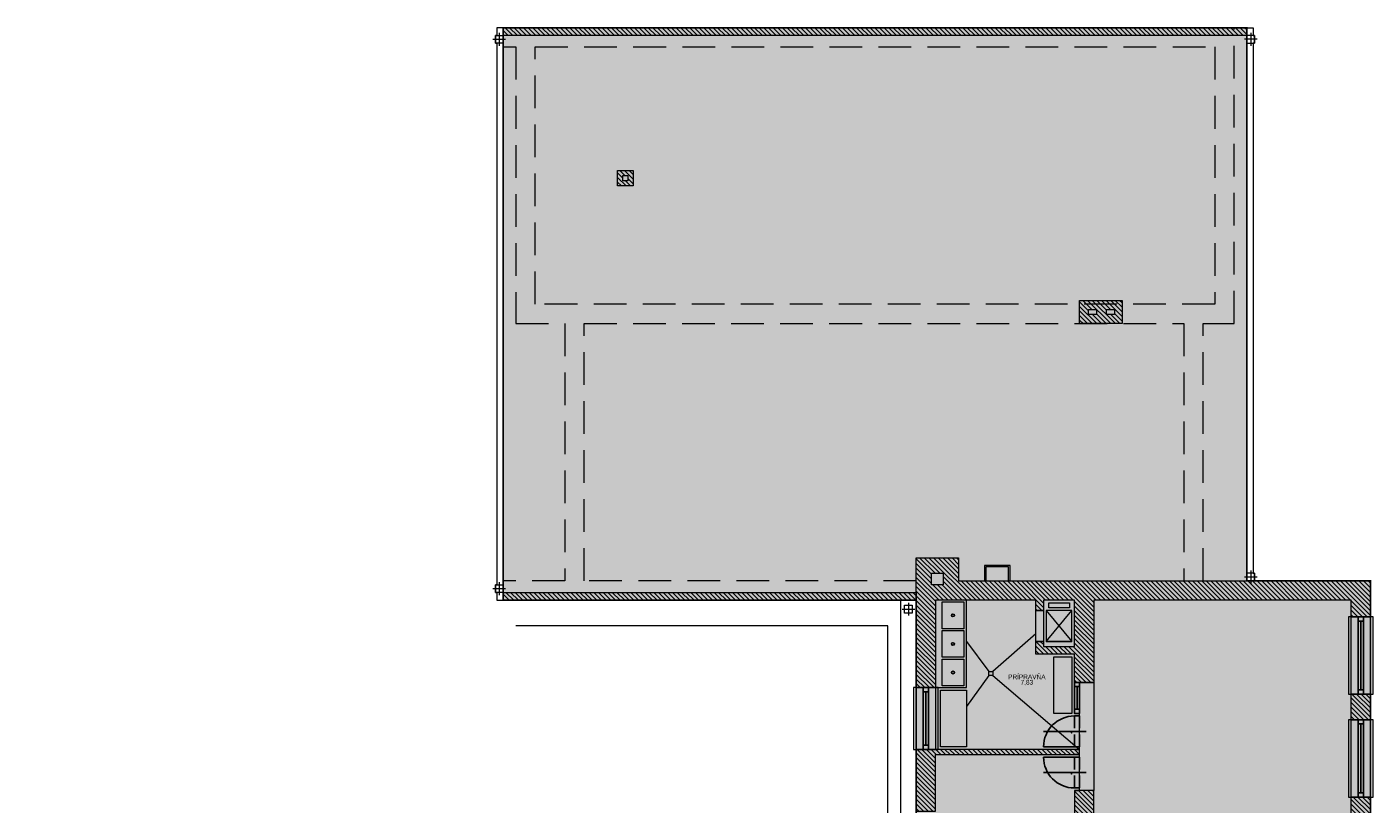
# Model space of a CAD drawing. Header units: millimetres. Extents: x 371321 to 690386, y -299082 to -101508.
# Tile 9 of 38: x 439941 to 466091, y -253849 to -238746. Entities that reach past the tile are written whole.
import ezdxf
from ezdxf.enums import TextEntityAlignment as Align

# ---------------------------------------------------------------- set-up
doc = ezdxf.new("R2010")
doc.units = ezdxf.units.MM
doc.header["$LTSCALE"] = 10
doc.header["$MEASUREMENT"] = 0
doc.linetypes.add('ACAD_ISO10W100', pattern=[18, 12, -3, 0, -3])
doc.linetypes.add('DASHED', pattern=[19.05, 12.7, -6.35])
doc.styles.add('ARIAL', font='arial.ttf')
doc.styles.add('ISOCP', font='isocp.shx', dxfattribs={"width": 0.9})
pattern_1 = [(315, (230855.536, 550397.03), (44.9012806, 44.9012806), [])]

# ---------------------------------------------------------------- blocks, each defined once
blk = doc.blocks.new('*U19')
for points in [[(-1420, 0), (-1500, 0), (-1500, 100), (-1420, 100)], [(0, 0), (-80, 0), (-80, 100), (0, 100)]]:
    blk.add_lwpolyline(points, close=True)
for points in [[(-1420, 100), (-80, 100)], [(-1420, 50), (-80, 50)], [(-1420, 0), (-80, 0)]]:
    blk.add_lwpolyline(points)
blk = doc.blocks.new('*U14')
for points in [[(-1120, 0), (-1200, 0), (-1200, 100), (-1120, 100)], [(0, 0), (-80, 0), (-80, 100), (0, 100)]]:
    blk.add_lwpolyline(points, close=True)
for points in [[(-1120, 100), (-80, 100)], [(-1120, 50), (-80, 50)], [(-1120, 0), (-80, 0)]]:
    blk.add_lwpolyline(points)
blk = doc.blocks.new('*U8')
for p, q in [((0, 600), (0, 0)), ((300, -224), (300, 600)), ((-50, 0), (-50, -100)), ((0, 0), (0, -100)), ((600, 0), (600, -100)), ((650, 0), (650, -100))]:
    blk.add_line(p, q)
at = {"linetype": 'ACAD_ISO10W100', "ltscale": 2}
for p, q in [((0, 0), (600, 0)), ((0, -100), (600, -100))]:
    blk.add_line(p, q, dxfattribs=at)
blk.add_lwpolyline([(300, 55), (330, 55), (330, 55), (300, 55)], close=True)
blk.add_arc((0, 0), 600, 0, 90)
blk = doc.blocks.new('*U9')
for p, q in [((-300, -224), (-300, 600)), ((0, 600), (0, 0)), ((0, 0), (0, -100)), ((50, 0), (50, -100)), ((-650, 0), (-650, -100)), ((-600, 0), (-600, -100))]:
    blk.add_line(p, q)
at = {"linetype": 'ACAD_ISO10W100', "ltscale": 2}
for p, q in [((0, 0), (-600, 0)), ((0, -100), (-600, -100))]:
    blk.add_line(p, q, dxfattribs=at)
blk.add_lwpolyline([(-300, 55), (-270, 55), (-270, 55), (-300, 55)], close=True)
blk.add_arc((0, 0), 600, 90, 180)
blk = doc.blocks.new('*U34')
for points in [[(-520, 0), (-600, 0), (-600, 100), (-520, 100)], [(0, 0), (-80, 0), (-80, 100), (0, 100)]]:
    blk.add_lwpolyline(points, close=True)
for points in [[(-520, 100), (-80, 100)], [(-520, 50), (-80, 50)], [(-520, 0), (-80, 0)]]:
    blk.add_lwpolyline(points)
blk = doc.blocks.new('Popis miestnosti')
at = {"ltscale": 30, "style": 'ARIAL'}
blk.add_attdef('CISLO', text='', height=180, dxfattribs=at).set_placement((0, -120), align=Align.MIDDLE)
at = {"ltscale": 30, "style": 'ISOCP', "width": 0.9}
for tag, p in [('MIESTNOST', (0, -308)), ('PLOCHA', (0, -433))]:
    blk.add_attdef(tag, text='', height=90, dxfattribs=at).set_placement(p, align=Align.MIDDLE)
blk = doc.blocks.new('zw$2A7A')
at = {"lineweight": 0}
h = blk.add_hatch(dxfattribs=at)
h.set_pattern_fill('DOTS', color=252, scale=120, angle=321)
h.set_pattern_definition([(321, (-348825.39, 184376.88), (193.90869, 88.10354), [0, -190.5])])
h.paths.add_polyline_path([(25590, 32775), (25590, 38525), (22365, 38525), (19465, 38525), (15790, 38525), (11390, 38525), (11140, 38525), (11140, 38150), (11140, 32775), (11140, 27775), (11140, 27400), (19165, 27400), (19165, 1350), (22615, 1350), (22615, 4425), (27990, 4425), (27990, 27775), (25590, 27775)])
h = blk.add_hatch(dxfattribs=at)
h.set_pattern_fill('ANSI31', color=252, scale=20, angle=270)
h.set_pattern_definition(pattern_1)
h.paths.add_polyline_path([(23165, 32775), (23165, 33225), (22340, 33225), (22340, 32775)])
h.paths.add_polyline_path([(23015, 32950), (22865, 32950), (22865, 33050), (23015, 33050)], flags=16)
h.paths.add_polyline_path([(22665, 32950), (22515, 32950), (22515, 33050), (22665, 33050)], flags=16)
h.paths.add_polyline_path([(25590, 38375), (25590, 38525), (11140, 38525), (11140, 38375)])
h.paths.add_polyline_path([(19165, 27400), (19165, 27550), (11140, 27550), (11140, 27400)])
h = blk.add_hatch(dxfattribs=at)
h.set_pattern_fill('ANSI31', color=252, scale=20, angle=270, style=0)
h.set_pattern_definition([(315, (233162.18, 536140.59), (44.9012806, 44.9012806), [])])
h.paths.add_polyline_path([(13665, 35450), (13665, 35750), (13365, 35750), (13365, 35450)])
h.paths.add_polyline_path([(13565, 35550), (13465, 35550), (13465, 35650), (13565, 35650)], flags=16)
h = blk.add_hatch(dxfattribs=at)
h.set_pattern_fill('ANSI31', color=252, scale=20, angle=270)
h.set_pattern_definition(pattern_1)
h.paths.add_polyline_path([(27615, 27400), (27615, 27075), (27990, 27075), (27990, 27775), (19990, 27775), (19990, 28225), (19165, 28225), (19165, 25700), (19540, 25700), (19540, 27400), (21490, 27400), (21490, 27200), (21640, 27200), (21640, 27400), (22240, 27400), (22240, 26500), (21640, 26500), (21640, 26600), (21490, 26600), (21490, 26350), (22240, 26350), (22240, 25800), (22340, 25800), (22615, 25800), (22615, 27400)])
h.paths.add_polyline_path([(19690, 27700), (19465, 27700), (19465, 27925), (19690, 27925)], flags=16)
h.paths.add_polyline_path([(27990, 25075), (27990, 25575), (27615, 25575), (27615, 25075)])
h.paths.add_polyline_path([(27990, 23075), (27990, 23575), (27615, 23575), (27615, 23075)])
h.paths.add_polyline_path([(27990, 21075), (27990, 21575), (27615, 21575), (27615, 21075)])
h.paths.add_polyline_path([(27990, 19075), (27990, 19575), (27615, 19575), (27615, 19405), (26615, 19405), (26615, 19305), (27615, 19305), (27615, 19075)])
h.paths.add_polyline_path([(27990, 17075), (27990, 17575), (27615, 17575), (27615, 17075)])
h.paths.add_polyline_path([(27990, 15075), (27990, 15575), (27615, 15575), (27615, 15075)])
h.paths.add_polyline_path([(27990, 13075), (27990, 13575), (27615, 13575), (27615, 13075)])
h.paths.add_polyline_path([(27990, 11075), (27990, 11575), (27615, 11575), (27615, 11075)])
h.paths.add_polyline_path([(27990, 9100), (27990, 9575), (27615, 9575), (27615, 9400), (27515, 9400), (27515, 9300), (27615, 9300), (27615, 9100)])
h.paths.add_polyline_path([(27990, 7025), (27990, 7600), (27565, 7600), (24515, 7600), (24515, 7650), (24415, 7650), (24415, 7600), (23215, 7600), (23215, 7650), (23115, 7650), (23115, 7600), (23115, 7300), (27615, 7300), (27615, 7025)])
h.paths.add_polyline_path([(27990, 4425), (27990, 4925), (27615, 4925), (27615, 4800), (23215, 4800), (23215, 4575), (22615, 4575), (22615, 4800), (22040, 4800), (22040, 4425), (22240, 4425), (22240, 4125), (22615, 4125), (22615, 4425)])
h.paths.add_polyline_path([(22615, 1350), (22615, 1725), (22615, 3075), (22240, 3075), (22240, 1725), (19540, 1725), (19540, 3925), (19390, 3925), (19390, 4425), (19890, 4425), (20440, 4425), (21140, 4425), (21140, 4525), (21140, 4800), (20840, 4800), (20840, 6600), (20740, 6600), (20740, 4800), (20440, 4800), (20440, 4525), (19540, 4525), (19540, 5600), (20140, 5600), (20140, 5700), (19540, 5700), (19540, 6505), (19165, 6505), (19165, 5700), (19165, 1350)])
h.paths.add_polyline_path([(19540, 7705), (19790, 7705), (19790, 7805), (19540, 7805), (19540, 8905), (19165, 8905), (19165, 7705)])
h.paths.add_polyline_path([(19590, 8805), (19590, 8805), (19990, 8805), (20740, 8805), (20740, 7805), (20490, 7805), (20490, 7705), (20740, 7705), (20740, 7300), (20840, 7300), (20840, 8805), (20940, 8805), (20940, 8905), (19540, 8905), (19540, 8805)])
h.paths.add_polyline_path([(19540, 10105), (19540, 11305), (19165, 11305), (19165, 10105)])
h.paths.add_polyline_path([(19540, 12505), (19540, 13005), (19165, 13005), (19165, 12505)])
h.paths.add_polyline_path([(19590, 15905), (20990, 15905), (20990, 16005), (19540, 16005), (19540, 16405), (19165, 16405), (19165, 15905)])
h.paths.add_polyline_path([(19540, 17605), (20940, 17605), (20940, 17705), (19590, 17705), (19590, 18105), (19165, 18105), (19165, 17605)])
h.paths.add_polyline_path([(19540, 19305), (20490, 19305), (20490, 19405), (20240, 19405), (20240, 20100), (20140, 20100), (20140, 19408), (19540, 19408), (19540, 20470), (19165, 20470), (19165, 19305)])
h.paths.add_polyline_path([(19540, 21670), (19540, 22000), (20140, 22000), (20140, 21200), (20240, 21200), (20240, 22000), (20840, 22000), (20840, 21200), (20940, 21200), (20940, 22000), (21540, 22000), (21540, 21200), (21640, 21200), (21640, 22000), (22240, 22000), (22240, 19405), (21640, 19405), (21640, 20100), (21540, 20100), (21540, 19405), (21390, 19405), (21390, 19305), (22240, 19305), (22240, 18050), (22340, 18050), (22340, 19305), (23615, 19305), (23615, 19405), (22615, 19405), (22615, 20400), (22340, 20400), (22340, 22500), (22615, 22500), (22615, 23700), (22240, 23700), (22240, 22100), (19165, 22100), (19165, 21670)])
h.paths.add_polyline_path([(19540, 23300), (19540, 24400), (22340, 24400), (22340, 24500), (22240, 24500), (19165, 24500), (19165, 23300)])
h.paths.add_polyline_path([(22615, 15900), (22615, 17100), (22340, 17100), (22340, 17150), (22240, 17150), (22240, 16005), (21890, 16005), (21890, 15905), (22240, 15905), (22240, 14850), (22340, 14850), (22340, 15900)])
h.paths.add_polyline_path([(22615, 12600), (22615, 13800), (22340, 13800), (22340, 13850), (22240, 13850), (22240, 8905), (21940, 8905), (21940, 8805), (23115, 8805), (23115, 8550), (23215, 8550), (23215, 9300), (23265, 9300), (23265, 9400), (22615, 9400), (22615, 10500), (22340, 10500), (22340, 12600)])
h.paths.add_polyline_path([(24415, 9300), (24415, 8550), (24515, 8550), (24515, 9400), (24165, 9400), (24165, 9300)])
at = {"color": 252, "lineweight": 0}
for p, q in [((25590, 38525), (25590, 28000)), ((10940, 38300), (11190, 38300)), ((11065, 38425), (11065, 38175)), ((11140, 38375), (11140, 27550)), ((25790, 38300), (25540, 38300)), ((25665, 38425), (25665, 38175)), ((11065, 27750), (11065, 27500)), ((25790, 27850), (25540, 27850)), ((25665, 27975), (25665, 27725)), ((10940, 27625), (11190, 27625)), ((18890, 27225), (19140, 27225)), ((19015, 27350), (19015, 27100))]:
    blk.add_line(p, q, dxfattribs=at)
at = {"color": 252, "lineweight": 0, "ltscale": 5}
for p, q in [((21490, 26745), (20655, 26016)), ((20140, 26598), (20575, 26016)), ((20575, 25936), (20140, 25333)), ((20655, 25936), (22340, 24500))]:
    blk.add_line(p, q, dxfattribs=at)
at = {"color": 252, "lineweight": 0}
for points in [[(11140, 38525), (11020, 38525), (11020, 38375), (10990, 38375), (10990, 38225), (11020, 38225), (11020, 27700), (10990, 27700), (10990, 27550), (11020, 27550), (11020, 27400), (11140, 27400), (11140, 38525)], [(25590, 38525), (25710, 38525), (25710, 38375), (25740, 38375), (25740, 38225), (25710, 38225), (25710, 27925), (25740, 27925), (25740, 27775), (25740, 27775), (25740, 27775), (25590, 27775), (25590, 38525)], [(27990, 27775), (27990, 27075), (27615, 27075), (27615, 27400), (22615, 27400), (22615, 25800), (22340, 25800), (22340, 25800), (22240, 25800), (22240, 26350), (21490, 26350), (21490, 26600), (21640, 26600), (21640, 26500), (22240, 26500), (22240, 27400), (21640, 27400), (21640, 27200), (21490, 27200), (21490, 27400), (21490, 27400), (19540, 27400), (19540, 25700), (19165, 25700), (19165, 28225), (19990, 28225), (19990, 27775), (27990, 27775)], [(20990, 27775), (20990, 28075), (20490, 28075), (20490, 27775)], [(20960, 27775), (20960, 28045), (20520, 28045), (20520, 27775)], [(19165, 1350), (18865, 1350), (18865, 27400)], [(21690, 27200), (21690, 26600), (22190, 26600), (22190, 27200), (21690, 27200), (22190, 26600), (21690, 26600), (22190, 27200)], [(1015, 11250), (18615, 11250), (18615, 26900), (11390, 26900)], [(19165, 24500), (19165, 23300), (19540, 23300), (19540, 24400), (22340, 24400), (22340, 24500), (19165, 24500)], [(22615, 22500), (22615, 23700), (22240, 23700), (22240, 22100)]]:
    blk.add_lwpolyline(points, dxfattribs=at)
at = {"color": 252, "lineweight": 0, "const_width": 30}
for points in [[(11140, 27400), (19165, 27400), (19165, 1350)], [(27990, 4425), (27990, 27775), (25590, 27775), (25590, 32775), (25590, 32775), (25590, 38525), (22365, 38525), (22365, 38525), (19465, 38525), (19465, 38525), (15790, 38525), (15790, 38525), (11390, 38525), (11390, 38525), (11140, 38525), (11140, 38150), (11140, 38150), (11140, 32775), (11140, 32775), (11140, 27775), (11140, 27775), (11140, 27400)]]:
    blk.add_lwpolyline(points, dxfattribs=at)
at = {"color": 252, "linetype": 'DASHED', "lineweight": 0, "ltscale": 5}
for points in [[(24740, 27775), (24740, 32775), (25340, 32775), (25340, 38525), (11140, 38525), (11140, 38150), (11390, 38150), (11390, 32775), (12340, 32775), (12340, 27775), (11140, 27775), (11140, 27400), (19165, 27400)], [(12715, 27775), (12715, 32775), (24365, 32775), (24365, 27775)], [(19165, 27775), (12715, 27775)]]:
    blk.add_lwpolyline(points, dxfattribs=at)
at = {"color": 252, "lineweight": 0}
for points in [[(25590, 38525), (25590, 38375), (11140, 38375), (11140, 38525)], [(11140, 38375), (11140, 38225), (10990, 38225), (10990, 38375)], [(25590, 38375), (25590, 38225), (25740, 38225), (25740, 38375)], [(13365, 35450), (13365, 35750), (13665, 35750), (13665, 35450)], [(13465, 35550), (13465, 35650), (13565, 35650), (13565, 35550)], [(23165, 33225), (23165, 32775), (22340, 32775), (22340, 33225)], [(22515, 33050), (22665, 33050), (22665, 32950), (22515, 32950)], [(22865, 33050), (23015, 33050), (23015, 32950), (22865, 32950)], [(19690, 27925), (19690, 27700), (19465, 27700), (19465, 27925)], [(25590, 27925), (25590, 27775), (25740, 27775), (25740, 27925)], [(11140, 27700), (11140, 27550), (10990, 27550), (10990, 27700)], [(19165, 27550), (19165, 27400), (11140, 27400), (11140, 27550)], [(19090, 27300), (19090, 27150), (18940, 27150), (18940, 27300)], [(20140, 25700), (20140, 27400), (19540, 27400), (19540, 25700)], [(20090, 27365), (20090, 26845), (19670, 26845), (19670, 27365)], [(21640, 27200), (21640, 26600), (21490, 26600), (21490, 27200)], [(22140, 27350), (22140, 27250), (21740, 27250), (21740, 27350)], [(28040, 25575), (28040, 27075), (27565, 27075), (27565, 25575)], [(27990, 27075), (27990, 25575), (27615, 25575), (27615, 27075)], [(20090, 26810), (20090, 26290), (19670, 26290), (19670, 26810)], [(20090, 26255), (20090, 25735), (19670, 25735), (19670, 26255)], [(22190, 26300), (22190, 25200), (21840, 25200), (21840, 26300)], [(19590, 24500), (19590, 25700), (19115, 25700), (19115, 24500)], [(19540, 25700), (19540, 24500), (19165, 24500), (19165, 25700)], [(20140, 25650), (20140, 24550), (19640, 24550), (19640, 25650)], [(22615, 25800), (22615, 23700), (22340, 23700), (22340, 25800)], [(27990, 25575), (27990, 25075), (27615, 25075), (27615, 25575)], [(28040, 23575), (28040, 25075), (27565, 25075), (27565, 23575)], [(27990, 25075), (27990, 23575), (27615, 23575), (27615, 25075)], [(27990, 23575), (27990, 23075), (27615, 23075), (27615, 23575)]]:
    blk.add_lwpolyline(points, close=True, dxfattribs=at)
at = {"color": 252, "linetype": 'DASHED', "lineweight": 0, "ltscale": 5}
blk.add_lwpolyline([(24965, 38150), (24965, 33150), (11765, 33150), (11765, 38150)], close=True, dxfattribs=at)
at = {"color": 252, "lineweight": 0, "ltscale": 5}
blk.add_lwpolyline([(20655, 25936), (20575, 25936), (20575, 26016), (20655, 26016)], close=True, dxfattribs=at)
at = {"color": 252, "lineweight": 0}
for centre, radius in [((19880, 27105), 30), ((19880, 27105), 25), ((19880, 26550), 30), ((19880, 26550), 25), ((19880, 25995), 30), ((19880, 25995), 25)]:
    blk.add_circle(centre, radius, dxfattribs=at)
at = {"color": 252, "lineweight": 0, "rotation": 89.99999999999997}
for name, p in [('*U19', (27853, 27075)), ('*U14', (19403, 25700)), ('*U34', (22340, 25800)), ('*U19', (27853, 25075))]:
    blk.add_blockref(name, p, dxfattribs=at)
at = {"color": 252, "linetype": 'Continuous', "lineweight": 0}
ref = blk.add_blockref('Popis miestnosti', (21315, 26230), dxfattribs=at)
ref.add_attrib('PLOCHA', '7,83', dxfattribs={"ltscale": 30, "height": 90, "style": 'ARIAL'}).set_placement((21315, 25797), align=Align.MIDDLE)
ref.add_attrib('MIESTNOST', 'PRÍPRAVŇA', dxfattribs={"ltscale": 30, "height": 90, "style": 'ARIAL'}).set_placement((21315, 25922), align=Align.MIDDLE)
at = {"color": 252, "lineweight": 0, "xscale": -1, "rotation": 89.99999999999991}
for name, p in [('*U9', (22240, 24550)), ('*U8', (22240, 24350))]:
    blk.add_blockref(name, p, dxfattribs=at)

msp = doc.modelspace()

# ---------------------------------------------------------------- block references
msp.add_blockref('zw$2A7A', (438051, -277286))

doc.saveas('drawing.dxf')
